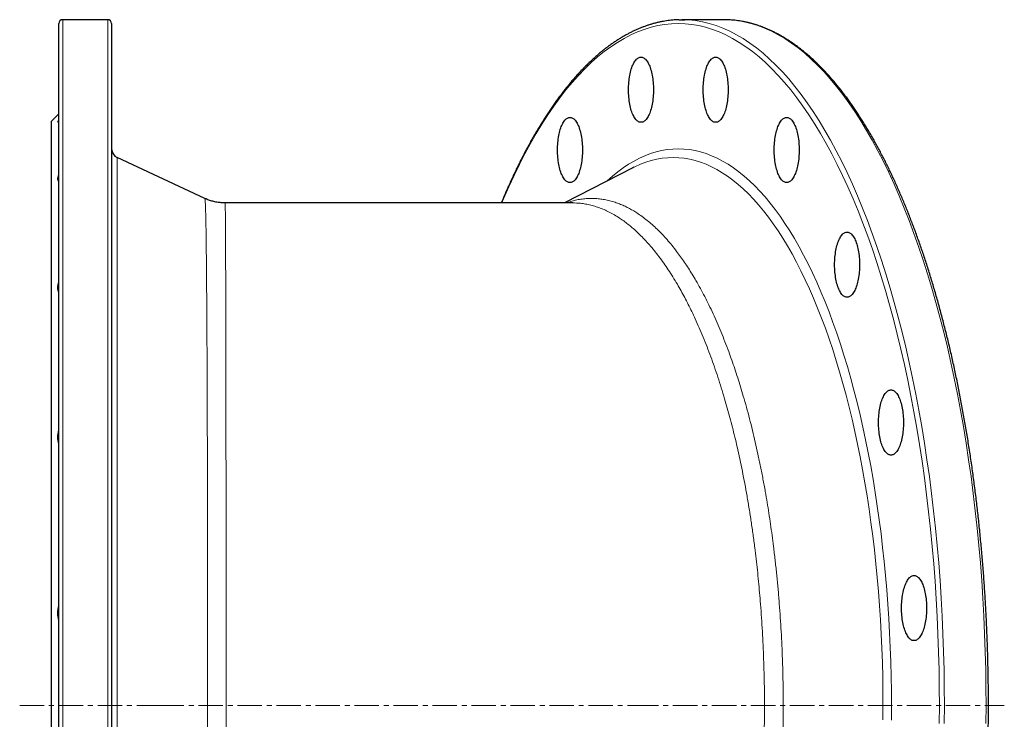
# Model space of a CAD drawing. Header units: millimetres. Extents: x 218 to 1699, y 96 to 1843.
# Tile 2 of 4: x 218 to 731, y 446 to 811. Entities that reach past the tile are written whole.
import ezdxf

# ---------------------------------------------------------------- set-up
doc = ezdxf.new("R2010")
doc.units = ezdxf.units.MM
doc.linetypes.add('CENTERX2', pattern=[20.32, 12.7, -2.54, 2.54, -2.54])
doc.layers.add('FORMAT', color=7, linetype='Continuous')

msp = doc.modelspace()

# ---------------------------------------------------------------- linework, layer by layer
at = {"color": 7, "linetype": 'Continuous', "lineweight": 25}
for p, q in [((263.88, 811.07), (240.38, 811.07)), ((584.75, 811.07), (563.04, 811.07)), ((586.29, 811.04), (584.75, 811.07)), ((238.38, 98.07), (238.38, 809.07)), ((265.88, 809.07), (265.88, 98.07)), ((238.38, 762.07), (234.38, 758.07)), ((234.38, 758.07), (234.38, 453.57)), ((314.48, 717.9), (268.76, 739.22)), ((537.41, 733.84), (501.89, 715.57)), ((538.06, 734.17), (537.41, 733.84)), ((314.47, 717.89), (314.47, 717.89)), ((506.2, 715.57), (325.03, 715.57)), ((325.03, 715.56), (325.03, 715.56)), ((234.38, 453.57), (234.38, 149.07))]:
    msp.add_line(p, q, dxfattribs=at)
at = {"color": 8, "linetype": 'Continuous', "lineweight": 18}
for p, q in [((240.38, 811.07), (240.38, 96.07)), ((263.88, 96.07), (263.88, 811.07)), ((268.76, 739.22), (268.76, 167.91))]:
    msp.add_line(p, q, dxfattribs=at)
at = {"color": 7, "linetype": 'Continuous', "lineweight": 25, "flags": 128}
for points in [[(561.56, 811.05), (563.04, 811.07), (564.58, 811.04)], [(548.24, 774.57), (548.23, 773.59), (548.2, 772.63), (548.15, 771.67), (548.07, 770.71), (547.98, 769.78), (547.86, 768.85), (547.73, 767.95), (547.57, 767.06), (547.4, 766.21), (547.21, 765.37), (547, 764.57), (546.77, 763.8), (546.53, 763.07), (546.27, 762.37), (546, 761.72), (545.71, 761.1), (545.41, 760.53), (545.1, 760.01), (544.77, 759.53), (544.44, 759.1), (544.1, 758.72), (543.75, 758.4), (543.39, 758.12), (543.03, 757.9), (542.66, 757.74), (542.29, 757.63), (541.92, 757.57), (541.55, 757.57), (541.18, 757.63), (540.81, 757.74), (540.44, 757.9), (540.08, 758.12), (539.73, 758.4), (539.38, 758.72), (539.03, 759.1), (538.7, 759.53), (538.38, 760.01), (538.06, 760.53), (537.76, 761.1), (537.48, 761.72), (537.2, 762.37), (536.94, 763.07), (536.7, 763.8), (536.47, 764.57), (536.26, 765.37), (536.07, 766.21), (535.9, 767.06), (535.74, 767.95), (535.61, 768.85), (535.49, 769.78), (535.4, 770.71), (535.33, 771.67), (535.27, 772.63), (535.24, 773.59), (535.23, 774.57), (535.24, 775.54), (535.27, 776.5), (535.33, 777.46), (535.4, 778.42), (535.49, 779.35), (535.61, 780.28), (535.74, 781.18), (535.9, 782.07), (536.07, 782.92), (536.26, 783.76), (536.47, 784.56), (536.7, 785.33), (536.94, 786.06), (537.2, 786.76), (537.48, 787.41), (537.76, 788.03), (538.06, 788.6), (538.38, 789.12), (538.7, 789.6), (539.03, 790.03), (539.38, 790.41), (539.73, 790.73), (540.08, 791.01), (540.44, 791.23), (540.81, 791.39), (541.18, 791.5), (541.55, 791.56), (541.92, 791.56), (542.29, 791.5), (542.66, 791.39), (543.03, 791.23), (543.39, 791.01), (543.75, 790.73), (544.1, 790.41), (544.44, 790.03), (544.77, 789.6), (545.1, 789.12), (545.41, 788.6), (545.71, 788.03), (546, 787.41), (546.27, 786.76), (546.53, 786.06), (546.77, 785.33), (547, 784.56), (547.21, 783.76), (547.4, 782.92), (547.57, 782.07), (547.73, 781.18), (547.86, 780.28), (547.98, 779.35), (548.07, 778.42), (548.15, 777.46), (548.2, 776.5), (548.23, 775.54), (548.24, 774.57)], [(587.15, 774.57), (587.14, 773.59), (587.11, 772.63), (587.06, 771.67), (586.99, 770.71), (586.89, 769.78), (586.78, 768.85), (586.64, 767.95), (586.49, 767.06), (586.31, 766.21), (586.12, 765.37), (585.91, 764.57), (585.69, 763.8), (585.44, 763.07), (585.18, 762.37), (584.91, 761.72), (584.62, 761.1), (584.32, 760.53), (584.01, 760.01), (583.68, 759.53), (583.35, 759.1), (583.01, 758.72), (582.66, 758.4), (582.3, 758.12), (581.94, 757.9), (581.57, 757.74), (581.21, 757.63), (580.83, 757.57), (580.46, 757.57), (580.09, 757.63), (579.72, 757.74), (579.36, 757.9), (579, 758.12), (578.64, 758.4), (578.29, 758.72), (577.95, 759.1), (577.61, 759.53), (577.29, 760.01), (576.98, 760.53), (576.68, 761.1), (576.39, 761.72), (576.11, 762.37), (575.86, 763.07), (575.61, 763.8), (575.39, 764.57), (575.18, 765.37), (574.98, 766.21), (574.81, 767.06), (574.66, 767.95), (574.52, 768.85), (574.41, 769.78), (574.31, 770.71), (574.24, 771.67), (574.19, 772.63), (574.15, 773.59), (574.14, 774.57), (574.15, 775.54), (574.19, 776.5), (574.24, 777.46), (574.31, 778.42), (574.41, 779.35), (574.52, 780.28), (574.66, 781.18), (574.81, 782.07), (574.98, 782.92), (575.18, 783.76), (575.39, 784.56), (575.61, 785.33), (575.86, 786.06), (576.11, 786.76), (576.39, 787.41), (576.68, 788.03), (576.98, 788.6), (577.29, 789.12), (577.61, 789.6), (577.95, 790.03), (578.29, 790.41), (578.64, 790.73), (579, 791.01), (579.36, 791.23), (579.72, 791.39), (580.09, 791.5), (580.46, 791.56), (580.83, 791.56), (581.21, 791.5), (581.57, 791.39), (581.94, 791.23), (582.3, 791.01), (582.66, 790.73), (583.01, 790.41), (583.35, 790.03), (583.68, 789.6), (584.01, 789.12), (584.32, 788.6), (584.62, 788.03), (584.91, 787.41), (585.18, 786.76), (585.44, 786.06), (585.69, 785.33), (585.91, 784.56), (586.12, 783.76), (586.31, 782.92), (586.49, 782.07), (586.64, 781.18), (586.78, 780.28), (586.89, 779.35), (586.99, 778.42), (587.06, 777.46), (587.11, 776.5), (587.14, 775.54), (587.15, 774.57)], [(511.23, 743.14), (511.22, 742.17), (511.19, 741.21), (511.14, 740.24), (511.07, 739.29), (510.97, 738.35), (510.86, 737.43), (510.72, 736.53), (510.57, 735.64), (510.39, 734.78), (510.2, 733.95), (509.99, 733.15), (509.77, 732.38), (509.52, 731.65), (509.26, 730.95), (508.99, 730.3), (508.7, 729.68), (508.4, 729.11), (508.09, 728.59), (507.77, 728.11), (507.43, 727.68), (507.09, 727.3), (506.74, 726.98), (506.38, 726.7), (506.02, 726.48), (505.65, 726.32), (505.29, 726.21), (504.91, 726.15), (504.54, 726.15), (504.17, 726.21), (503.8, 726.32), (503.44, 726.48), (503.08, 726.7), (502.72, 726.98), (502.37, 727.3), (502.03, 727.68), (501.69, 728.11), (501.37, 728.59), (501.06, 729.11), (500.76, 729.68), (500.47, 730.3), (500.2, 730.95), (499.94, 731.65), (499.69, 732.38), (499.47, 733.15), (499.26, 733.95), (499.06, 734.78), (498.89, 735.64), (498.74, 736.53), (498.6, 737.43), (498.49, 738.35), (498.39, 739.29), (498.32, 740.24), (498.27, 741.21), (498.23, 742.17), (498.22, 743.14), (498.23, 744.11), (498.27, 745.08), (498.32, 746.04), (498.39, 746.99), (498.49, 747.93), (498.6, 748.86), (498.74, 749.76), (498.89, 750.64), (499.06, 751.5), (499.26, 752.33), (499.47, 753.14), (499.69, 753.9), (499.94, 754.64), (500.2, 755.33), (500.47, 755.99), (500.76, 756.61), (501.06, 757.18), (501.37, 757.7), (501.69, 758.18), (502.03, 758.61), (502.37, 758.99), (502.72, 759.31), (503.08, 759.58), (503.44, 759.8), (503.8, 759.97), (504.17, 760.08), (504.54, 760.14), (504.91, 760.14), (505.29, 760.08), (505.65, 759.97), (506.02, 759.8), (506.38, 759.58), (506.74, 759.31), (507.09, 758.99), (507.43, 758.61), (507.77, 758.18), (508.09, 757.7), (508.4, 757.18), (508.7, 756.61), (508.99, 755.99), (509.26, 755.33), (509.52, 754.64), (509.77, 753.9), (509.99, 753.14), (510.2, 752.33), (510.39, 751.5), (510.57, 750.64), (510.72, 749.76), (510.86, 748.86), (510.97, 747.93), (511.07, 746.99), (511.14, 746.04), (511.19, 745.08), (511.22, 744.11), (511.23, 743.14)], [(624.16, 743.14), (624.15, 742.17), (624.12, 741.21), (624.07, 740.24), (623.99, 739.29), (623.9, 738.35), (623.78, 737.43), (623.65, 736.53), (623.49, 735.64), (623.32, 734.78), (623.13, 733.95), (622.92, 733.15), (622.69, 732.38), (622.45, 731.65), (622.19, 730.95), (621.92, 730.3), (621.63, 729.68), (621.33, 729.11), (621.02, 728.59), (620.69, 728.11), (620.36, 727.68), (620.02, 727.3), (619.67, 726.98), (619.31, 726.7), (618.95, 726.48), (618.58, 726.32), (618.21, 726.21), (617.84, 726.15), (617.47, 726.15), (617.1, 726.21), (616.73, 726.32), (616.36, 726.48), (616, 726.7), (615.65, 726.98), (615.3, 727.3), (614.95, 727.68), (614.62, 728.11), (614.3, 728.59), (613.98, 729.11), (613.68, 729.68), (613.4, 730.3), (613.12, 730.95), (612.86, 731.65), (612.62, 732.38), (612.39, 733.15), (612.18, 733.95), (611.99, 734.78), (611.82, 735.64), (611.66, 736.53), (611.53, 737.43), (611.41, 738.35), (611.32, 739.29), (611.25, 740.24), (611.19, 741.21), (611.16, 742.17), (611.15, 743.14), (611.16, 744.11), (611.19, 745.08), (611.25, 746.04), (611.32, 746.99), (611.41, 747.93), (611.53, 748.86), (611.66, 749.76), (611.82, 750.64), (611.99, 751.5), (612.18, 752.33), (612.39, 753.14), (612.62, 753.9), (612.86, 754.64), (613.12, 755.33), (613.4, 755.99), (613.68, 756.61), (613.98, 757.18), (614.3, 757.7), (614.62, 758.18), (614.95, 758.61), (615.3, 758.99), (615.65, 759.31), (616, 759.58), (616.36, 759.8), (616.73, 759.97), (617.1, 760.08), (617.47, 760.14), (617.84, 760.14), (618.21, 760.08), (618.58, 759.97), (618.95, 759.8), (619.31, 759.58), (619.67, 759.31), (620.02, 758.99), (620.36, 758.61), (620.69, 758.18), (621.02, 757.7), (621.33, 757.18), (621.63, 756.61), (621.92, 755.99), (622.19, 755.33), (622.45, 754.64), (622.69, 753.9), (622.92, 753.14), (623.13, 752.33), (623.32, 751.5), (623.49, 750.64), (623.65, 749.76), (623.78, 748.86), (623.9, 747.93), (623.99, 746.99), (624.07, 746.04), (624.12, 745.08), (624.15, 744.11), (624.16, 743.14)], [(655.64, 683.38), (655.63, 682.41), (655.6, 681.44), (655.55, 680.48), (655.47, 679.53), (655.38, 678.59), (655.26, 677.66), (655.13, 676.76), (654.98, 675.88), (654.8, 675.02), (654.61, 674.19), (654.4, 673.38), (654.17, 672.61), (653.93, 671.88), (653.67, 671.18), (653.4, 670.53), (653.11, 669.91), (652.81, 669.34), (652.5, 668.82), (652.17, 668.34), (651.84, 667.91), (651.5, 667.53), (651.15, 667.21), (650.79, 666.93), (650.43, 666.71), (650.06, 666.55), (649.69, 666.44), (649.32, 666.38), (648.95, 666.38), (648.58, 666.44), (648.21, 666.55), (647.85, 666.71), (647.48, 666.93), (647.13, 667.21), (646.78, 667.53), (646.43, 667.91), (646.1, 668.34), (645.78, 668.82), (645.47, 669.34), (645.16, 669.91), (644.88, 670.53), (644.6, 671.18), (644.34, 671.88), (644.1, 672.61), (643.87, 673.38), (643.66, 674.19), (643.47, 675.02), (643.3, 675.88), (643.14, 676.76), (643.01, 677.66), (642.9, 678.59), (642.8, 679.53), (642.73, 680.48), (642.67, 681.44), (642.64, 682.41), (642.63, 683.38), (642.64, 684.35), (642.67, 685.31), (642.73, 686.27), (642.8, 687.23), (642.9, 688.17), (643.01, 689.09), (643.14, 689.99), (643.3, 690.88), (643.47, 691.74), (643.66, 692.57), (643.87, 693.37), (644.1, 694.14), (644.34, 694.87), (644.6, 695.57), (644.88, 696.22), (645.16, 696.84), (645.47, 697.41), (645.78, 697.93), (646.1, 698.41), (646.43, 698.84), (646.78, 699.22), (647.13, 699.54), (647.48, 699.82), (647.85, 700.04), (648.21, 700.2), (648.58, 700.31), (648.95, 700.37), (649.32, 700.37), (649.69, 700.31), (650.06, 700.2), (650.43, 700.04), (650.79, 699.82), (651.15, 699.54), (651.5, 699.22), (651.84, 698.84), (652.17, 698.41), (652.5, 697.93), (652.81, 697.41), (653.11, 696.84), (653.4, 696.22), (653.67, 695.57), (653.93, 694.87), (654.17, 694.14), (654.4, 693.37), (654.61, 692.57), (654.8, 691.74), (654.98, 690.88), (655.13, 689.99), (655.26, 689.09), (655.38, 688.17), (655.47, 687.23), (655.55, 686.27), (655.6, 685.31), (655.63, 684.35), (655.64, 683.38)], [(678.51, 601.11), (678.5, 600.14), (678.47, 599.18), (678.42, 598.21), (678.35, 597.26), (678.25, 596.32), (678.14, 595.4), (678, 594.5), (677.85, 593.61), (677.67, 592.75), (677.48, 591.92), (677.27, 591.12), (677.05, 590.35), (676.8, 589.62), (676.54, 588.92), (676.27, 588.27), (675.98, 587.65), (675.68, 587.08), (675.37, 586.56), (675.05, 586.08), (674.71, 585.65), (674.37, 585.27), (674.02, 584.95), (673.66, 584.67), (673.3, 584.45), (672.94, 584.29), (672.57, 584.18), (672.19, 584.12), (671.82, 584.12), (671.45, 584.18), (671.08, 584.29), (670.72, 584.45), (670.36, 584.67), (670, 584.95), (669.65, 585.27), (669.31, 585.65), (668.97, 586.08), (668.65, 586.56), (668.34, 587.08), (668.04, 587.65), (667.75, 588.27), (667.48, 588.92), (667.22, 589.62), (666.97, 590.35), (666.75, 591.12), (666.54, 591.92), (666.34, 592.75), (666.17, 593.61), (666.02, 594.5), (665.88, 595.4), (665.77, 596.32), (665.67, 597.26), (665.6, 598.21), (665.55, 599.18), (665.51, 600.14), (665.5, 601.11), (665.51, 602.08), (665.55, 603.05), (665.6, 604.01), (665.67, 604.96), (665.77, 605.9), (665.88, 606.83), (666.02, 607.73), (666.17, 608.61), (666.34, 609.47), (666.54, 610.3), (666.75, 611.11), (666.97, 611.87), (667.22, 612.61), (667.48, 613.3), (667.75, 613.96), (668.04, 614.58), (668.34, 615.15), (668.65, 615.67), (668.97, 616.15), (669.31, 616.58), (669.65, 616.95), (670, 617.28), (670.36, 617.55), (670.72, 617.77), (671.08, 617.94), (671.45, 618.05), (671.82, 618.11), (672.19, 618.11), (672.57, 618.05), (672.94, 617.94), (673.3, 617.77), (673.66, 617.55), (674.02, 617.28), (674.37, 616.95), (674.71, 616.58), (675.05, 616.15), (675.37, 615.67), (675.68, 615.15), (675.98, 614.58), (676.27, 613.96), (676.54, 613.3), (676.8, 612.61), (677.05, 611.87), (677.27, 611.11), (677.48, 610.3), (677.67, 609.47), (677.85, 608.61), (678, 607.73), (678.14, 606.83), (678.25, 605.9), (678.35, 604.96), (678.42, 604.01), (678.47, 603.05), (678.5, 602.08), (678.51, 601.11)], [(690.54, 504.41), (690.53, 503.44), (690.5, 502.47), (690.44, 501.51), (690.37, 500.56), (690.28, 499.62), (690.16, 498.69), (690.03, 497.79), (689.87, 496.91), (689.7, 496.05), (689.51, 495.22), (689.3, 494.42), (689.07, 493.65), (688.83, 492.91), (688.57, 492.22), (688.29, 491.56), (688.01, 490.95), (687.71, 490.37), (687.39, 489.85), (687.07, 489.37), (686.74, 488.94), (686.39, 488.57), (686.04, 488.24), (685.69, 487.97), (685.33, 487.75), (684.96, 487.58), (684.59, 487.47), (684.22, 487.41), (683.85, 487.41), (683.48, 487.47), (683.11, 487.58), (682.74, 487.75), (682.38, 487.97), (682.02, 488.24), (681.67, 488.57), (681.33, 488.94), (681, 489.37), (680.67, 489.85), (680.36, 490.37), (680.06, 490.95), (679.77, 491.56), (679.5, 492.22), (679.24, 492.91), (679, 493.65), (678.77, 494.42), (678.56, 495.22), (678.37, 496.05), (678.2, 496.91), (678.04, 497.79), (677.91, 498.69), (677.79, 499.62), (677.7, 500.56), (677.62, 501.51), (677.57, 502.47), (677.54, 503.44), (677.53, 504.41), (677.54, 505.38), (677.57, 506.35), (677.62, 507.31), (677.7, 508.26), (677.79, 509.2), (677.91, 510.12), (678.04, 511.03), (678.2, 511.91), (678.37, 512.77), (678.56, 513.6), (678.77, 514.4), (679, 515.17), (679.24, 515.9), (679.5, 516.6), (679.77, 517.26), (680.06, 517.87), (680.36, 518.44), (680.67, 518.97), (681, 519.44), (681.33, 519.87), (681.67, 520.25), (682.02, 520.58), (682.38, 520.85), (682.74, 521.07), (683.11, 521.23), (683.48, 521.35), (683.85, 521.4), (684.22, 521.4), (684.59, 521.35), (684.96, 521.23), (685.33, 521.07), (685.69, 520.85), (686.04, 520.58), (686.39, 520.25), (686.74, 519.87), (687.07, 519.44), (687.39, 518.97), (687.71, 518.44), (688.01, 517.87), (688.29, 517.26), (688.57, 516.6), (688.83, 515.9), (689.07, 515.17), (689.3, 514.4), (689.51, 513.6), (689.7, 512.77), (689.87, 511.91), (690.03, 511.03), (690.16, 510.12), (690.28, 509.2), (690.37, 508.26), (690.44, 507.31), (690.5, 506.35), (690.53, 505.38), (690.54, 504.41)]]:
    msp.add_lwpolyline(points, dxfattribs=at)
at = {"color": 8, "linetype": 'Continuous', "lineweight": 18, "flags": 128}
for points in [[(564.58, 811.04), (566.62, 810.94), (570.2, 810.58), (573.77, 809.96), (577.34, 809.11), (580.9, 808.01), (584.44, 806.66), (587.97, 805.08), (591.48, 803.25), (594.98, 801.19), (598.45, 798.88), (601.9, 796.34), (605.32, 793.57), (608.71, 790.56), (612.07, 787.32), (615.4, 783.85), (618.69, 780.16), (621.94, 776.24), (625.15, 772.1), (628.32, 767.74), (631.45, 763.17), (634.52, 758.39), (637.55, 753.39), (640.53, 748.19), (643.46, 742.79), (646.32, 737.19), (649.14, 731.4), (651.89, 725.41), (654.58, 719.24), (657.21, 712.89), (659.78, 706.36), (662.28, 699.65), (664.71, 692.78), (667.07, 685.74), (669.36, 678.55), (671.58, 671.2), (673.72, 663.7), (675.79, 656.06), (677.78, 648.27), (679.69, 640.36), (681.52, 632.32), (683.27, 624.15), (684.94, 615.87), (686.52, 607.47), (688.02, 598.97), (689.44, 590.38), (690.76, 581.68), (692, 572.9), (693.15, 564.04), (694.22, 555.1), (695.19, 546.09), (696.07, 537.02), (696.86, 527.89), (697.56, 518.72), (698.17, 509.49), (698.68, 500.23), (699.1, 490.94), (699.43, 481.62), (699.66, 472.28), (699.8, 462.92), (699.85, 453.57)], [(721.56, 453.57), (721.51, 462.92), (721.37, 472.28), (721.14, 481.62), (720.81, 490.94), (720.39, 500.23), (719.88, 509.49), (719.27, 518.72), (718.57, 527.89), (717.78, 537.02), (716.9, 546.09), (715.93, 555.1), (714.87, 564.04), (713.71, 572.9), (712.47, 581.68), (711.15, 590.38), (709.73, 598.97), (708.23, 607.47), (706.65, 615.87), (704.98, 624.15), (703.23, 632.32), (701.4, 640.36), (699.49, 648.27), (697.5, 656.06), (695.43, 663.7), (693.29, 671.2), (691.07, 678.55), (688.78, 685.74), (686.42, 692.78), (683.99, 699.65), (681.49, 706.36), (678.93, 712.89), (676.3, 719.24), (673.6, 725.41), (670.85, 731.4), (668.04, 737.19), (665.17, 742.79), (662.24, 748.19), (659.26, 753.39), (656.23, 758.39), (653.16, 763.17), (650.03, 767.74), (646.86, 772.1), (643.65, 776.24), (640.4, 780.16), (637.11, 783.85), (633.78, 787.32), (630.42, 790.56), (627.03, 793.57), (623.61, 796.34), (620.16, 798.88), (616.69, 801.19), (613.2, 803.25), (609.68, 805.08), (606.15, 806.66), (602.61, 808.01), (599.05, 809.11), (595.49, 809.96), (591.91, 810.58), (588.33, 810.94), (586.29, 811.04)], [(697.24, 453.57), (697.19, 462.87), (697.05, 472.17), (696.82, 481.46), (696.49, 490.73), (696.07, 499.97), (695.56, 509.18), (694.96, 518.35), (694.26, 527.48), (693.48, 536.56), (692.6, 545.58), (691.63, 554.53), (690.58, 563.42), (689.43, 572.23), (688.2, 580.97), (686.88, 589.61), (685.48, 598.16), (683.98, 606.61), (682.41, 614.96), (680.75, 623.2), (679.01, 631.32), (677.19, 639.31), (675.29, 647.19), (673.31, 654.92), (671.25, 662.52), (669.12, 669.98), (666.92, 677.29), (664.64, 684.45), (662.29, 691.44), (659.88, 698.28), (657.39, 704.94), (654.84, 711.44), (652.22, 717.75), (649.55, 723.89), (646.81, 729.84), (644.01, 735.6), (641.16, 741.17), (638.25, 746.54), (635.29, 751.71), (632.28, 756.68), (629.21, 761.44), (626.11, 765.99), (622.96, 770.32), (619.76, 774.44), (616.53, 778.33), (613.25, 782.01), (609.95, 785.45), (606.61, 788.68), (603.23, 791.67), (599.83, 794.43), (596.4, 796.95), (592.95, 799.24), (589.48, 801.3), (585.98, 803.11), (582.47, 804.69), (578.95, 806.03), (575.41, 807.12), (571.87, 807.97), (568.31, 808.58), (564.75, 808.94), (561.19, 809.07), (557.63, 808.94), (554.07, 808.58), (550.52, 807.97), (546.97, 807.12), (543.44, 806.03), (539.91, 804.69), (536.4, 803.11), (532.91, 801.3), (529.43, 799.24), (525.98, 796.95), (522.55, 794.43), (519.15, 791.67), (515.78, 788.68), (512.44, 785.45), (509.13, 782.01), (505.86, 778.33), (502.62, 774.44), (499.43, 770.32), (496.28, 765.99), (493.17, 761.44), (490.11, 756.68), (487.1, 751.71), (484.14, 746.54), (481.23, 741.17), (478.37, 735.6), (475.58, 729.84), (472.84, 723.89), (470.16, 717.75), (469.24, 715.57)], [(523.88, 726.88), (524.12, 727.11), (526.88, 729.55), (529.65, 731.8), (532.45, 733.86), (535.27, 735.73), (538.1, 737.41), (540.96, 738.89), (543.82, 740.18), (546.7, 741.27), (549.59, 742.16), (552.48, 742.86), (555.38, 743.35), (558.29, 743.65), (561.19, 743.75), (564.1, 743.65), (567, 743.35), (569.91, 742.86), (572.8, 742.16), (575.69, 741.27), (578.56, 740.18), (581.43, 738.89), (584.28, 737.41), (587.12, 735.73), (589.93, 733.86), (592.73, 731.8), (595.51, 729.55), (598.26, 727.11), (600.99, 724.48), (603.69, 721.66), (606.36, 718.66), (609, 715.48), (611.61, 712.12), (614.18, 708.59), (616.72, 704.87), (619.22, 700.99), (621.67, 696.94), (624.09, 692.72), (626.47, 688.33), (628.8, 683.79), (631.08, 679.08), (633.31, 674.23), (635.5, 669.22), (637.63, 664.06), (639.72, 658.76), (641.75, 653.32), (643.72, 647.74), (645.64, 642.03), (647.49, 636.19), (649.29, 630.22), (651.03, 624.13), (652.71, 617.93), (654.33, 611.61), (655.88, 605.19), (657.36, 598.66), (658.78, 592.03), (660.14, 585.31), (661.42, 578.49), (662.64, 571.6), (663.79, 564.62), (664.87, 557.56), (665.87, 550.43), (666.81, 543.24), (667.67, 535.98), (668.46, 528.67), (669.17, 521.31), (669.82, 513.9), (670.38, 506.45), (670.87, 498.96), (671.29, 491.44), (671.63, 483.9), (671.9, 476.33), (672.09, 468.75), (672.2, 461.16), (672.24, 453.57)], [(667.84, 453.57), (667.8, 461.04), (667.69, 468.52), (667.5, 475.98), (667.24, 483.43), (666.91, 490.85), (666.49, 498.25), (666.01, 505.62), (665.45, 512.96), (664.82, 520.25), (664.12, 527.5), (663.34, 534.7), (662.49, 541.84), (661.57, 548.92), (660.58, 555.94), (659.52, 562.88), (658.39, 569.75), (657.19, 576.54), (655.93, 583.25), (654.59, 589.87), (653.2, 596.39), (651.73, 602.82), (650.2, 609.14), (648.62, 615.36), (646.96, 621.47), (645.25, 627.46), (643.48, 633.33), (641.65, 639.08), (639.76, 644.71), (637.82, 650.2), (635.82, 655.55), (633.77, 660.77), (631.67, 665.85), (629.52, 670.78), (627.32, 675.56), (625.07, 680.19), (622.78, 684.67), (620.44, 688.98), (618.06, 693.14), (615.64, 697.13), (613.18, 700.95), (610.69, 704.6), (608.15, 708.09), (605.59, 711.39), (602.99, 714.52), (600.36, 717.48), (597.7, 720.25), (595.02, 722.84), (592.31, 725.24), (589.57, 727.46), (586.82, 729.49), (584.04, 731.33), (581.25, 732.98), (578.45, 734.44), (575.63, 735.7), (572.79, 736.78), (569.95, 737.66), (567.1, 738.34), (564.25, 738.83), (561.39, 739.12), (558.53, 739.22), (555.66, 739.12), (552.8, 738.83), (549.95, 738.34), (547.1, 737.66), (544.26, 736.78), (541.43, 735.7), (538.6, 734.44), (538.06, 734.17)], [(667.8, 446.09), (667.84, 453.57)], [(672.24, 453.57), (672.2, 445.97)], [(697.19, 444.26), (697.24, 453.57)], [(699.85, 453.57), (699.8, 444.21)], [(721.51, 444.21), (721.56, 453.57)]]:
    msp.add_lwpolyline(points, dxfattribs=at)
at = {"color": 7, "linetype": 'Continuous', "lineweight": 25}
for centre, radius, start, end in [((240.38, 809.07), 2, 90, 180), ((263.88, 809.07), 2, 0, 90), ((270.88, 743.75), 5, 180, 245)]:
    msp.add_arc(centre, radius, start, end, dxfattribs=at)
for points, knots in [([(561.51, 811.04), (560.98, 811.02), (559.9, 810.99), (558.28, 810.86), (556.65, 810.7), (555.02, 810.48), (553.39, 810.21), (551.76, 809.9), (550.14, 809.53), (548.51, 809.12), (546.89, 808.65), (545.27, 808.14), (543.65, 807.58), (542.03, 806.97), (540.42, 806.31), (538.81, 805.6), (537.2, 804.84), (535.6, 804.03), (534, 803.17), (532.4, 802.27), (530.81, 801.31), (529.22, 800.31), (527.64, 799.26), (526.06, 798.16), (524.49, 797.01), (522.92, 795.82), (521.36, 794.58), (519.81, 793.29), (518.26, 791.95), (516.72, 790.56), (515.18, 789.13), (513.65, 787.65), (512.13, 786.13), (510.62, 784.56), (509.12, 782.94), (507.62, 781.28), (506.13, 779.57), (504.65, 777.82), (503.18, 776.02), (501.71, 774.18), (500.26, 772.29), (498.81, 770.36), (497.38, 768.39), (495.95, 766.37), (494.53, 764.31), (493.13, 762.21), (491.73, 760.06), (490.34, 757.88), (488.97, 755.65), (487.6, 753.38), (486.24, 751.06), (484.9, 748.71), (483.57, 746.32), (482.25, 743.88), (480.94, 741.41), (479.64, 738.9), (478.35, 736.34), (477.08, 733.75), (475.81, 731.12), (474.56, 728.46), (473.33, 725.75), (472.1, 723.01), (470.89, 720.23), (469.83, 717.75), (469.18, 716.18), (468.93, 715.57)], [0, 0, 0, 0, 0.015421, 0.031176, 0.046934, 0.062696, 0.078465, 0.094242, 0.110028, 0.125824, 0.141631, 0.157451, 0.173283, 0.189129, 0.204988, 0.220862, 0.236749, 0.252649, 0.268563, 0.284489, 0.300428, 0.316379, 0.33234, 0.348312, 0.364293, 0.380284, 0.396282, 0.412288, 0.4283, 0.444318, 0.460342, 0.47637, 0.492402, 0.508438, 0.524477, 0.540518, 0.556561, 0.572606, 0.588652, 0.604699, 0.620746, 0.636794, 0.652843, 0.668891, 0.684938, 0.700985, 0.717032, 0.733078, 0.749123, 0.765167, 0.78121, 0.797252, 0.813293, 0.829333, 0.845372, 0.861409, 0.877446, 0.893481, 0.909515, 0.925548, 0.94158, 0.95761, 0.973639, 0.989667, 1, 1, 1, 1]), ([(722.8, 453.57), (722.8, 454.3), (722.79, 456.44), (722.78, 459.97), (722.74, 464.16), (722.68, 468.35), (722.61, 472.54), (722.51, 476.73), (722.4, 480.91), (722.26, 485.09), (722.11, 489.27), (721.94, 493.44), (721.75, 497.61), (721.55, 501.77), (721.32, 505.92), (721.07, 510.06), (720.81, 514.2), (720.53, 518.33), (720.23, 522.45), (719.91, 526.56), (719.57, 530.66), (719.21, 534.75), (718.84, 538.83), (718.44, 542.9), (718.03, 546.96), (717.6, 551), (717.15, 555.03), (716.69, 559.04), (716.2, 563.04), (715.7, 567.03), (715.18, 571), (714.64, 574.95), (714.09, 578.89), (713.51, 582.81), (712.92, 586.71), (712.31, 590.6), (711.69, 594.46), (711.04, 598.31), (710.38, 602.13), (709.7, 605.94), (709.01, 609.72), (708.29, 613.49), (707.56, 617.23), (706.82, 620.94), (706.05, 624.64), (705.28, 628.31), (704.48, 631.96), (703.67, 635.58), (702.84, 639.18), (701.99, 642.76), (701.13, 646.3), (700.25, 649.82), (699.36, 653.32), (698.45, 656.78), (697.53, 660.22), (696.59, 663.63), (695.63, 667.01), (694.66, 670.36), (693.67, 673.69), (692.67, 676.98), (691.66, 680.24), (690.62, 683.47), (689.58, 686.67), (688.52, 689.83), (687.44, 692.97), (686.36, 696.07), (685.25, 699.14), (684.14, 702.17), (683.01, 705.17), (681.86, 708.14), (680.71, 711.07), (679.54, 713.96), (678.35, 716.82), (677.15, 719.65), (675.94, 722.43), (674.72, 725.18), (673.49, 727.9), (672.24, 730.57), (670.98, 733.21), (669.71, 735.81), (668.42, 738.37), (667.13, 740.89), (665.82, 743.37), (664.5, 745.81), (663.17, 748.22), (661.83, 750.58), (660.48, 752.9), (659.11, 755.18), (657.74, 757.42), (656.35, 759.61), (654.96, 761.77), (653.55, 763.88), (652.14, 765.95), (650.71, 767.97), (649.28, 769.96), (647.84, 771.9), (646.38, 773.79), (644.92, 775.64), (643.45, 777.45), (641.97, 779.21), (640.48, 780.93), (638.99, 782.6), (637.48, 784.23), (635.97, 785.81), (634.45, 787.34), (632.92, 788.83), (631.39, 790.28), (629.85, 791.67), (628.3, 793.02), (626.74, 794.32), (625.18, 795.57), (623.62, 796.78), (622.04, 797.94), (620.46, 799.05), (618.88, 800.11), (617.29, 801.12), (615.7, 802.09), (614.1, 803), (612.5, 803.87), (610.89, 804.69), (609.28, 805.46), (607.67, 806.18), (606.05, 806.85), (604.43, 807.47), (602.81, 808.04), (601.19, 808.57), (599.57, 809.04), (597.94, 809.46), (596.31, 809.84), (594.68, 810.16), (593.05, 810.44), (591.42, 810.66), (589.79, 810.84), (588.15, 810.96), (587.01, 811.03), (586.4, 811.04), (586.34, 811.04)], [0, 0, 0, 0, 0.003969, 0.01151, 0.01905, 0.026591, 0.034131, 0.041672, 0.049213, 0.056753, 0.064294, 0.071835, 0.079375, 0.086916, 0.094457, 0.101998, 0.109539, 0.11708, 0.124621, 0.132162, 0.139703, 0.147244, 0.154786, 0.162327, 0.169869, 0.177411, 0.184952, 0.192494, 0.200036, 0.207579, 0.215121, 0.222663, 0.230206, 0.237749, 0.245291, 0.252835, 0.260378, 0.267921, 0.275465, 0.283009, 0.290553, 0.298097, 0.305641, 0.313186, 0.320731, 0.328276, 0.335821, 0.343367, 0.350913, 0.358459, 0.366005, 0.373552, 0.381099, 0.388646, 0.396194, 0.403742, 0.41129, 0.418839, 0.426388, 0.433937, 0.441487, 0.449037, 0.456588, 0.464139, 0.47169, 0.479242, 0.486795, 0.494348, 0.501901, 0.509455, 0.517009, 0.524564, 0.532119, 0.539675, 0.547231, 0.554788, 0.562346, 0.569904, 0.577462, 0.585022, 0.592581, 0.600142, 0.607703, 0.615264, 0.622826, 0.630389, 0.637952, 0.645516, 0.65308, 0.660645, 0.66821, 0.675775, 0.683341, 0.690908, 0.698474, 0.706041, 0.713608, 0.721174, 0.728741, 0.736307, 0.743873, 0.751439, 0.759004, 0.766567, 0.77413, 0.781691, 0.789251, 0.796809, 0.804365, 0.811918, 0.819469, 0.827017, 0.834561, 0.842101, 0.849638, 0.85717, 0.864697, 0.872219, 0.879735, 0.887246, 0.894751, 0.902249, 0.909741, 0.917227, 0.924706, 0.932178, 0.939645, 0.947104, 0.954559, 0.962007, 0.969451, 0.97689, 0.984325, 0.991757, 0.999187, 1, 1, 1, 1]), ([(238.38, 757.62), (238.05, 757.51), (237.88, 757.56), (237.88, 757.99), (238.05, 758.36), (238.38, 758.87)], [0, 0, 0, 0, 0.5, 0.5, 1, 1, 1, 1]), ([(238.38, 726.61), (238.05, 726.92), (237.88, 727.37), (237.88, 728.62), (238.05, 729.37), (238.38, 730.23)], [0, 0, 0, 0, 0.5, 0.5, 1, 1, 1, 1]), ([(325.03, 715.57), (324.89, 715.57), (324.39, 715.57), (323.52, 715.61), (322.41, 715.7), (321.32, 715.84), (320.24, 716.02), (319.18, 716.26), (318.13, 716.53), (317.09, 716.85), (316.08, 717.22), (315.21, 717.57), (314.68, 717.82), (314.48, 717.91)], [0, 0, 0, 0, 0.037369, 0.139095, 0.240424, 0.34136, 0.441905, 0.542059, 0.641823, 0.741193, 0.840165, 0.93873, 1, 1, 1, 1]), ([(238.38, 668.87), (238.05, 669.56), (237.88, 670.39), (237.88, 672.32), (238.05, 673.38), (238.38, 674.51)], [0, 0, 0, 0, 0.5, 0.5, 1, 1, 1, 1]), ([(238.38, 590.06), (238.05, 591.07), (237.88, 592.18), (237.88, 594.62), (238.05, 595.87), (238.38, 597.16)], [0, 0, 0, 0, 0.5, 0.5, 1, 1, 1, 1]), ([(238.38, 497.88), (238.05, 499.11), (237.88, 500.4), (237.88, 503.1), (238.05, 504.44), (238.38, 505.76)], [0, 0, 0, 0, 0.5, 0.5, 1, 1, 1, 1]), ([(586.35, 96.1), (586.72, 96.11), (587.63, 96.13), (589.09, 96.23), (590.72, 96.39), (592.35, 96.59), (593.98, 96.85), (595.61, 97.15), (597.24, 97.5), (598.86, 97.91), (600.49, 98.36), (602.11, 98.86), (603.73, 99.41), (605.34, 100), (606.96, 100.65), (608.57, 101.35), (610.18, 102.1), (611.78, 102.89), (613.38, 103.73), (614.98, 104.63), (616.57, 105.57), (618.16, 106.56), (619.75, 107.6), (621.32, 108.68), (622.9, 109.82), (624.47, 111), (626.03, 112.23), (627.59, 113.51), (629.14, 114.84), (630.68, 116.21), (632.22, 117.63), (633.75, 119.09), (635.27, 120.61), (636.78, 122.17), (638.29, 123.77), (639.79, 125.42), (641.28, 127.12), (642.76, 128.86), (644.24, 130.64), (645.71, 132.47), (647.16, 134.35), (648.61, 136.27), (650.05, 138.23), (651.48, 140.24), (652.9, 142.29), (654.31, 144.38), (655.71, 146.51), (657.1, 148.69), (658.47, 150.91), (659.84, 153.17), (661.2, 155.47), (662.55, 157.81), (663.88, 160.2), (665.21, 162.62), (666.52, 165.08), (667.82, 167.59), (669.11, 170.13), (670.39, 172.71), (671.65, 175.33), (672.91, 177.99), (674.15, 180.68), (675.38, 183.42), (676.59, 186.19), (677.8, 188.99), (678.99, 191.84), (680.16, 194.72), (681.33, 197.63), (682.48, 200.58), (683.61, 203.56), (684.74, 206.58), (685.85, 209.64), (686.94, 212.72), (688.02, 215.84), (689.09, 218.99), (690.14, 222.18), (691.18, 225.39), (692.2, 228.64), (693.21, 231.92), (694.2, 235.23), (695.18, 238.56), (696.14, 241.93), (697.09, 245.33), (698.02, 248.75), (698.94, 252.21), (699.84, 255.69), (700.73, 259.2), (701.6, 262.73), (702.45, 266.29), (703.28, 269.88), (704.1, 273.49), (704.91, 277.13), (705.7, 280.79), (706.47, 284.48), (707.22, 288.18), (707.96, 291.91), (708.68, 295.67), (709.38, 299.44), (710.07, 303.24), (710.74, 307.05), (711.39, 310.89), (712.02, 314.75), (712.64, 318.62), (713.24, 322.52), (713.82, 326.43), (714.39, 330.36), (714.93, 334.3), (715.46, 338.27), (715.97, 342.25), (716.47, 346.24), (716.94, 350.25), (717.4, 354.27), (717.84, 358.31), (718.26, 362.36), (718.66, 366.42), (719.04, 370.49), (719.41, 374.58), (719.75, 378.67), (720.08, 382.78), (720.39, 386.9), (720.68, 391.02), (720.95, 395.16), (721.21, 399.3), (721.44, 403.45), (721.66, 407.6), (721.86, 411.77), (722.04, 415.94), (722.2, 420.11), (722.34, 424.29), (722.46, 428.47), (722.56, 432.66), (722.65, 436.84), (722.71, 441.04), (722.76, 445.23), (722.79, 449.41), (722.79, 452.18), (722.8, 453.57)], [0, 0, 0, 0, 0.005055, 0.012483, 0.019912, 0.027343, 0.034777, 0.042214, 0.049656, 0.057102, 0.064553, 0.07201, 0.079473, 0.086943, 0.094418, 0.101901, 0.109389, 0.116884, 0.124386, 0.131893, 0.139406, 0.146925, 0.154449, 0.161978, 0.169512, 0.17705, 0.184592, 0.192138, 0.199686, 0.207238, 0.214792, 0.222348, 0.229907, 0.237467, 0.245028, 0.252591, 0.260155, 0.267719, 0.275284, 0.28285, 0.290416, 0.297982, 0.305548, 0.313115, 0.320681, 0.328247, 0.335812, 0.343378, 0.350943, 0.358507, 0.366071, 0.373635, 0.381198, 0.388761, 0.396323, 0.403884, 0.411445, 0.419005, 0.426565, 0.434124, 0.441683, 0.449241, 0.456799, 0.464356, 0.471912, 0.479468, 0.487023, 0.494578, 0.502133, 0.509687, 0.51724, 0.524793, 0.532345, 0.539897, 0.547449, 0.555, 0.562551, 0.570101, 0.577651, 0.585201, 0.59275, 0.600299, 0.607847, 0.615395, 0.622943, 0.63049, 0.638038, 0.645585, 0.653131, 0.660677, 0.668223, 0.675769, 0.683315, 0.69086, 0.698405, 0.70595, 0.713494, 0.721039, 0.728583, 0.736127, 0.743671, 0.751214, 0.758758, 0.766301, 0.773844, 0.781387, 0.78893, 0.796472, 0.804015, 0.811557, 0.819099, 0.826641, 0.834183, 0.841725, 0.849267, 0.856809, 0.86435, 0.871892, 0.879433, 0.886975, 0.894516, 0.902057, 0.909598, 0.917139, 0.92468, 0.932221, 0.939762, 0.947303, 0.954844, 0.962385, 0.969926, 0.977467, 0.985007, 0.992548, 1, 1, 1, 1])]:
    msp.add_open_spline(points, degree=3, knots=knots, dxfattribs=at)
at = {"color": 8, "linetype": 'Continuous', "lineweight": 18}
for points, knots in [([(314.47, 189.24), (314.48, 189.24), (314.5, 189.23), (314.53, 189.37), (314.58, 189.66), (314.63, 190.16), (314.68, 190.89), (314.72, 191.82), (314.77, 192.94), (314.82, 194.27), (314.86, 195.79), (314.91, 197.51), (314.95, 199.33), (314.99, 201.2), (315.02, 203.1), (315.06, 205.13), (315.09, 207.3), (315.13, 209.6), (315.16, 212.05), (315.19, 214.63), (315.22, 217.35), (315.25, 220.2), (315.28, 223.17), (315.31, 226.27), (315.34, 229.49), (315.37, 232.84), (315.39, 236.31), (315.42, 239.97), (315.45, 243.82), (315.47, 247.87), (315.5, 252.06), (315.52, 256.36), (315.55, 260.71), (315.57, 265.1), (315.59, 269.52), (315.61, 274.04), (315.63, 278.68), (315.65, 283.42), (315.67, 288.28), (315.69, 293.23), (315.71, 298.54), (315.72, 304.23), (315.74, 310.31), (315.76, 316.5), (315.78, 322.8), (315.79, 329.19), (315.81, 335.68), (315.82, 342.26), (315.83, 348.57), (315.84, 354.59), (315.85, 360.32), (315.86, 366.09), (315.87, 371.91), (315.88, 378.14), (315.89, 384.79), (315.89, 391.86), (315.9, 398.99), (315.91, 406.15), (315.91, 413.35), (315.92, 420.58), (315.92, 427.84), (315.92, 434.73), (315.92, 441.25), (315.92, 447.39), (315.92, 453.53), (315.92, 459.67), (315.92, 466.2), (315.92, 473.1), (315.92, 480.38), (315.92, 487.63), (315.91, 494.86), (315.91, 502.06), (315.9, 509.22), (315.89, 516.34), (315.89, 523.04), (315.88, 529.31), (315.87, 535.18), (315.86, 541), (315.85, 546.77), (315.84, 552.86), (315.83, 559.24), (315.82, 565.9), (315.8, 572.47), (315.79, 578.95), (315.77, 585.34), (315.76, 591.62), (315.74, 597.8), (315.72, 603.55), (315.7, 608.88), (315.69, 613.81), (315.67, 618.66), (315.65, 623.41), (315.63, 628.37), (315.61, 633.51), (315.59, 638.8), (315.56, 643.94), (315.53, 648.94), (315.51, 653.79), (315.48, 658.49), (315.45, 663.03), (315.42, 667.18), (315.39, 670.96), (315.37, 674.4), (315.34, 677.72), (315.31, 680.92), (315.28, 684.2), (315.25, 687.51), (315.21, 690.83), (315.17, 693.96), (315.14, 696.91), (315.1, 699.68), (315.06, 702.26), (315.01, 704.64), (314.97, 706.72), (314.94, 708.53), (314.9, 710.08), (314.86, 711.5), (314.82, 712.78), (314.78, 713.99), (314.73, 715.1), (314.69, 716.07), (314.64, 716.84), (314.58, 717.41), (314.53, 717.76), (314.49, 717.92), (314.47, 717.9), (314.47, 717.89)], [0, 0, 0, 0, 0.002627, 0.010053, 0.017476, 0.026294, 0.035115, 0.043936, 0.052754, 0.061572, 0.070393, 0.079214, 0.088032, 0.095447, 0.102866, 0.110286, 0.117704, 0.12512, 0.132593, 0.140069, 0.147546, 0.155021, 0.162494, 0.169967, 0.177443, 0.18492, 0.192396, 0.199868, 0.207775, 0.215685, 0.223597, 0.231507, 0.239414, 0.246927, 0.254442, 0.261957, 0.269471, 0.277051, 0.284634, 0.292218, 0.299798, 0.308604, 0.317413, 0.326222, 0.335028, 0.343833, 0.352642, 0.361451, 0.370257, 0.377663, 0.385072, 0.392482, 0.399891, 0.407297, 0.416103, 0.424912, 0.433721, 0.442527, 0.451333, 0.460142, 0.468952, 0.477757, 0.485164, 0.492573, 0.499984, 0.507394, 0.5148, 0.523609, 0.532421, 0.541233, 0.550042, 0.558851, 0.567663, 0.576475, 0.585284, 0.592694, 0.600106, 0.607519, 0.614931, 0.622341, 0.631155, 0.639973, 0.648791, 0.657605, 0.66642, 0.675238, 0.684055, 0.69287, 0.700284, 0.707701, 0.71512, 0.722537, 0.729951, 0.738773, 0.747599, 0.756424, 0.765246, 0.774068, 0.782893, 0.791719, 0.800541, 0.807962, 0.815385, 0.82281, 0.830234, 0.837655, 0.846485, 0.855318, 0.864151, 0.872981, 0.881811, 0.890645, 0.899478, 0.908308, 0.915735, 0.923166, 0.930597, 0.938028, 0.945455, 0.95429, 0.963128, 0.971966, 0.9808, 0.989635, 0.998473, 1, 1, 1, 1]), ([(325.03, 715.56), (325.03, 715.56), (325.04, 715.59), (325.05, 715.47), (325.06, 715.18), (325.08, 714.73), (325.09, 714.16), (325.11, 713.46), (325.12, 712.61), (325.13, 711.56), (325.15, 710.28), (325.16, 708.73), (325.18, 706.98), (325.19, 705.04), (325.21, 702.9), (325.22, 700.58), (325.24, 698.06), (325.25, 695.5), (325.26, 692.94), (325.27, 690.39), (325.28, 687.71), (325.29, 684.91), (325.3, 681.8), (325.32, 678.36), (325.33, 674.55), (325.34, 670.57), (325.35, 666.42), (325.36, 662.11), (325.37, 657.64), (325.38, 653.02), (325.39, 648.5), (325.4, 644.1), (325.41, 639.87), (325.41, 635.53), (325.42, 631.09), (325.43, 626.27), (325.44, 621.06), (325.44, 615.42), (325.45, 609.67), (325.46, 603.79), (325.47, 597.8), (325.47, 591.69), (325.48, 585.48), (325.48, 579.51), (325.49, 573.79), (325.49, 568.34), (325.5, 562.83), (325.5, 557.26), (325.51, 551.29), (325.51, 544.89), (325.51, 538.07), (325.52, 531.19), (325.52, 524.24), (325.52, 517.24), (325.53, 510.2), (325.53, 503.1), (325.53, 496.35), (325.53, 489.95), (325.53, 483.91), (325.53, 477.85), (325.54, 471.78), (325.54, 465.32), (325.54, 458.47), (325.54, 451.23), (325.54, 443.99), (325.54, 436.76), (325.53, 429.55), (325.53, 422.35), (325.53, 415.17), (325.53, 408.41), (325.53, 402.05), (325.53, 396.09), (325.52, 390.17), (325.52, 384.28), (325.52, 378.06), (325.52, 371.52), (325.51, 364.67), (325.51, 357.9), (325.5, 351.2), (325.5, 344.58), (325.49, 338.04), (325.49, 331.59), (325.48, 325.56), (325.48, 319.96), (325.47, 314.76), (325.47, 309.64), (325.46, 304.59), (325.45, 299.6), (325.45, 294.67), (325.44, 289.8), (325.43, 285.03), (325.43, 280.34), (325.42, 275.73), (325.41, 271.2), (325.41, 266.78), (325.4, 262.49), (325.39, 258.32), (325.38, 254.28), (325.37, 250.34), (325.36, 246.52), (325.35, 242.82), (325.35, 239.23), (325.34, 235.76), (325.33, 232.4), (325.32, 229.17), (325.31, 226), (325.3, 222.91), (325.28, 219.9), (325.27, 217.03), (325.26, 214.31), (325.25, 211.64), (325.24, 209.03), (325.22, 206.53), (325.21, 204.21), (325.19, 202.08), (325.18, 200.14), (325.16, 198.4), (325.15, 196.85), (325.13, 195.57), (325.12, 194.52), (325.11, 193.67), (325.09, 192.97), (325.08, 192.41), (325.06, 191.95), (325.05, 191.67), (325.04, 191.54), (325.03, 191.57), (325.03, 191.58)], [0, 0, 0, 0, 0.000707, 0.009527, 0.018344, 0.02576, 0.033179, 0.040599, 0.048017, 0.055433, 0.064245, 0.073061, 0.081876, 0.090688, 0.0995, 0.108316, 0.117131, 0.125944, 0.133356, 0.140771, 0.148188, 0.155603, 0.163015, 0.171819, 0.180627, 0.189434, 0.198239, 0.207043, 0.21585, 0.224658, 0.233462, 0.240868, 0.248276, 0.255686, 0.263095, 0.270501, 0.279297, 0.288097, 0.296897, 0.305694, 0.31449, 0.32329, 0.33209, 0.340886, 0.348286, 0.355688, 0.363091, 0.370493, 0.377893, 0.386683, 0.395478, 0.404272, 0.413063, 0.421854, 0.430648, 0.439442, 0.448233, 0.455628, 0.463025, 0.470423, 0.477821, 0.485215, 0.494003, 0.502794, 0.511585, 0.520373, 0.529161, 0.537952, 0.546744, 0.555532, 0.562923, 0.570318, 0.577713, 0.585108, 0.592499, 0.601287, 0.610078, 0.618869, 0.627657, 0.636444, 0.645235, 0.654026, 0.662814, 0.670205, 0.677599, 0.684995, 0.692389, 0.69978, 0.707278, 0.714778, 0.722278, 0.729776, 0.737341, 0.744909, 0.752477, 0.760042, 0.7675, 0.77496, 0.782422, 0.789882, 0.79734, 0.804798, 0.812258, 0.81972, 0.82718, 0.834638, 0.842529, 0.850423, 0.858319, 0.866213, 0.874104, 0.882904, 0.891707, 0.90051, 0.90931, 0.91811, 0.926913, 0.935716, 0.944516, 0.951917, 0.959321, 0.966725, 0.974129, 0.98153, 0.990338, 0.99915, 1, 1, 1, 1]), ([(502.81, 715.57), (503.21, 715.71), (504.37, 716.14), (506.45, 716.72), (509.05, 717.3), (511.79, 717.71), (514.54, 717.92), (517.29, 717.92), (520.04, 717.72), (522.78, 717.32), (525.53, 716.72), (528.12, 715.96), (530.56, 715.08), (532.84, 714.1), (535.12, 712.99), (537.39, 711.74), (539.79, 710.26), (542.32, 708.52), (544.97, 706.49), (547.59, 704.27), (550.19, 701.86), (552.77, 699.25), (555.32, 696.46), (557.84, 693.49), (560.19, 690.5), (562.39, 687.52), (564.43, 684.6), (566.45, 681.55), (568.44, 678.38), (570.52, 674.88), (572.69, 671.03), (574.94, 666.79), (577.15, 662.4), (579.3, 657.84), (581.41, 653.13), (583.47, 648.26), (585.48, 643.25), (587.34, 638.36), (589.04, 633.64), (590.6, 629.09), (592.13, 624.45), (593.61, 619.72), (595.14, 614.6), (596.71, 609.06), (598.3, 603.1), (599.84, 597.02), (601.3, 590.84), (602.71, 584.55), (604.04, 578.15), (605.31, 571.67), (606.45, 565.44), (607.47, 559.49), (608.38, 553.84), (609.23, 548.13), (610.04, 542.37), (610.85, 536.19), (611.63, 529.6), (612.39, 522.58), (613.08, 515.5), (613.69, 508.38), (614.23, 501.22), (614.69, 494.02), (615.07, 486.79), (615.37, 479.92), (615.58, 473.41), (615.73, 467.28), (615.82, 461.15), (615.86, 455.01), (615.85, 448.48), (615.76, 441.56), (615.6, 434.27), (615.36, 427), (615.04, 419.74), (614.65, 412.51), (614.18, 405.31), (613.64, 398.15), (613.06, 391.4), (612.44, 385.08), (611.81, 379.16), (611.13, 373.29), (610.4, 367.46), (609.61, 361.66), (608.77, 355.89), (607.88, 350.16), (606.94, 344.49), (605.94, 338.87), (604.9, 333.32), (603.81, 327.84), (602.67, 322.43), (601.48, 317.08), (600.25, 311.82), (598.94, 306.53), (597.56, 301.22), (596.11, 295.91), (594.6, 290.7), (593.05, 285.59), (591.47, 280.66), (589.88, 275.91), (588.27, 271.34), (586.62, 266.86), (584.93, 262.48), (583.19, 258.2), (581.41, 254.01), (579.59, 249.93), (577.64, 245.76), (575.55, 241.52), (573.3, 237.23), (571.02, 233.11), (568.69, 229.16), (566.32, 225.38), (563.92, 221.77), (561.48, 218.34), (559.13, 215.27), (556.89, 212.51), (554.76, 210.05), (552.61, 207.72), (550.44, 205.53), (548.11, 203.34), (545.63, 201.18), (542.98, 199.1), (540.31, 197.21), (537.63, 195.52), (534.93, 194.03), (532.21, 192.74), (529.48, 191.64), (526.89, 190.79), (524.44, 190.16), (522.13, 189.71), (519.81, 189.4), (517.5, 189.23), (515.04, 189.21), (512.43, 189.36), (509.68, 189.72), (506.94, 190.29), (504.65, 190.9), (503.29, 191.4), (502.83, 191.57)], [0, 0, 0, 0, 0.003595, 0.010429, 0.018545, 0.026664, 0.034784, 0.0429, 0.051016, 0.059136, 0.067255, 0.075371, 0.082197, 0.089026, 0.095855, 0.102684, 0.109509, 0.117619, 0.125731, 0.133843, 0.141952, 0.150062, 0.158174, 0.166286, 0.174396, 0.181216, 0.188038, 0.194862, 0.201684, 0.208504, 0.216609, 0.224716, 0.232823, 0.240927, 0.249032, 0.257139, 0.265246, 0.27335, 0.280166, 0.286985, 0.293804, 0.300623, 0.307439, 0.315541, 0.323645, 0.33175, 0.339852, 0.347953, 0.356058, 0.364163, 0.372264, 0.379078, 0.385895, 0.392712, 0.399529, 0.406343, 0.414445, 0.422549, 0.430654, 0.438756, 0.446857, 0.454962, 0.463067, 0.471168, 0.477982, 0.484799, 0.491617, 0.498434, 0.505248, 0.513352, 0.52146, 0.529567, 0.537671, 0.545776, 0.553883, 0.56199, 0.570095, 0.576911, 0.583731, 0.590551, 0.597371, 0.604187, 0.611061, 0.617938, 0.624815, 0.631692, 0.638565, 0.645439, 0.652316, 0.659193, 0.66607, 0.672944, 0.680217, 0.687494, 0.694772, 0.702049, 0.709323, 0.716253, 0.723184, 0.730116, 0.737045, 0.744038, 0.751032, 0.758027, 0.765019, 0.77314, 0.781264, 0.789388, 0.797508, 0.805629, 0.813753, 0.821876, 0.829997, 0.836828, 0.843662, 0.850496, 0.85733, 0.86416, 0.872287, 0.880417, 0.888547, 0.896674, 0.904801, 0.912931, 0.921061, 0.929188, 0.936024, 0.942862, 0.949702, 0.956541, 0.963376, 0.971504, 0.979635, 0.987765, 0.995893, 1, 1, 1, 1]), ([(506.21, 191.59), (506.85, 191.59), (508.42, 191.59), (510.91, 191.83), (513.67, 192.27), (516.43, 192.91), (519.17, 193.75), (521.91, 194.8), (524.63, 196.04), (527.2, 197.4), (529.6, 198.84), (531.86, 200.34), (534.1, 201.98), (536.32, 203.75), (538.67, 205.78), (541.14, 208.1), (543.71, 210.73), (546.26, 213.54), (548.77, 216.54), (551.26, 219.72), (553.71, 223.08), (556.12, 226.62), (558.37, 230.14), (560.46, 233.6), (562.4, 236.97), (564.31, 240.46), (566.18, 244.07), (568.03, 247.81), (569.86, 251.67), (571.66, 255.68), (573.42, 259.79), (575.16, 264.02), (576.85, 268.37), (578.52, 272.84), (580.14, 277.41), (581.71, 282.06), (583.23, 286.77), (584.7, 291.56), (586.13, 296.43), (587.51, 301.38), (588.85, 306.42), (590.14, 311.54), (591.38, 316.74), (592.58, 322.02), (593.74, 327.36), (594.86, 332.88), (595.96, 338.58), (597.02, 344.45), (598.02, 350.4), (598.97, 356.4), (599.89, 362.7), (600.79, 369.29), (601.64, 376.17), (602.42, 383.12), (603.12, 390.12), (603.76, 397.17), (604.31, 404.26), (604.79, 411.39), (605.18, 418.17), (605.48, 424.6), (605.71, 430.66), (605.89, 436.74), (606.01, 442.82), (606.08, 449.29), (606.09, 456.14), (606.03, 463.38), (605.89, 470.61), (605.67, 477.83), (605.38, 485.02), (605.01, 492.2), (604.56, 499.34), (604.07, 506.07), (603.54, 512.39), (602.99, 518.31), (602.39, 524.19), (601.74, 530.04), (600.99, 536.2), (600.14, 542.68), (599.16, 549.45), (598.12, 556.15), (597, 562.77), (595.82, 569.31), (594.56, 575.76), (593.24, 582.11), (591.93, 588.04), (590.64, 593.55), (589.37, 598.66), (588.06, 603.69), (586.71, 608.63), (585.23, 613.8), (583.6, 619.18), (581.83, 624.72), (580, 630.14), (578.11, 635.42), (576.17, 640.56), (574.17, 645.56), (572.12, 650.41), (570.14, 654.86), (568.22, 658.94), (566.38, 662.66), (564.52, 666.27), (562.62, 669.77), (560.56, 673.37), (558.35, 677.03), (555.98, 680.72), (553.57, 684.24), (551.12, 687.59), (548.64, 690.76), (546.13, 693.74), (543.58, 696.55), (541.14, 699.02), (538.82, 701.21), (536.62, 703.13), (534.4, 704.92), (532.17, 706.57), (529.78, 708.18), (527.23, 709.72), (524.53, 711.15), (521.8, 712.38), (519.07, 713.41), (516.33, 714.25), (513.58, 714.88), (510.83, 715.31), (508.36, 715.54), (506.82, 715.55), (506.2, 715.56)], [0, 0, 0, 0, 0.006213, 0.015032, 0.02385, 0.032665, 0.041481, 0.050299, 0.059118, 0.067933, 0.075348, 0.082766, 0.090184, 0.097602, 0.105017, 0.113825, 0.122637, 0.131449, 0.140257, 0.149066, 0.157878, 0.166689, 0.175498, 0.182907, 0.190319, 0.197733, 0.205145, 0.212554, 0.220071, 0.22759, 0.235108, 0.242625, 0.250209, 0.257796, 0.265383, 0.272968, 0.280424, 0.287883, 0.295342, 0.302801, 0.310257, 0.317713, 0.325172, 0.332632, 0.340091, 0.347547, 0.355436, 0.36333, 0.371224, 0.379117, 0.387007, 0.395798, 0.404592, 0.413386, 0.422176, 0.430967, 0.439761, 0.448554, 0.457345, 0.464739, 0.472136, 0.479534, 0.486931, 0.494325, 0.503113, 0.511904, 0.520695, 0.529482, 0.53827, 0.547061, 0.555852, 0.564639, 0.572031, 0.579425, 0.586821, 0.594215, 0.601606, 0.610394, 0.619185, 0.627976, 0.636763, 0.645551, 0.654342, 0.663133, 0.671921, 0.679312, 0.686706, 0.694101, 0.701495, 0.708886, 0.717677, 0.72647, 0.735264, 0.744055, 0.752845, 0.761639, 0.770433, 0.779223, 0.786616, 0.794013, 0.80141, 0.808806, 0.816199, 0.824995, 0.833795, 0.842594, 0.85139, 0.860186, 0.868985, 0.877784, 0.88658, 0.893978, 0.901379, 0.90878, 0.916181, 0.923579, 0.932382, 0.941189, 0.949996, 0.9588, 0.967603, 0.97641, 0.985217, 0.994021, 1, 1, 1, 1])]:
    msp.add_open_spline(points, degree=3, knots=knots, dxfattribs=at)
at = {"layer": 'FORMAT', "linetype": 'CENTERX2', "lineweight": 18}
for p, q in [((217.97, 453.57), (290.88, 453.57)), ((290.88, 453.57), (538.09, 453.57)), ((538.09, 453.57), (731.06, 453.57))]:
    msp.add_line(p, q, dxfattribs=at)

doc.saveas('drawing.dxf')
